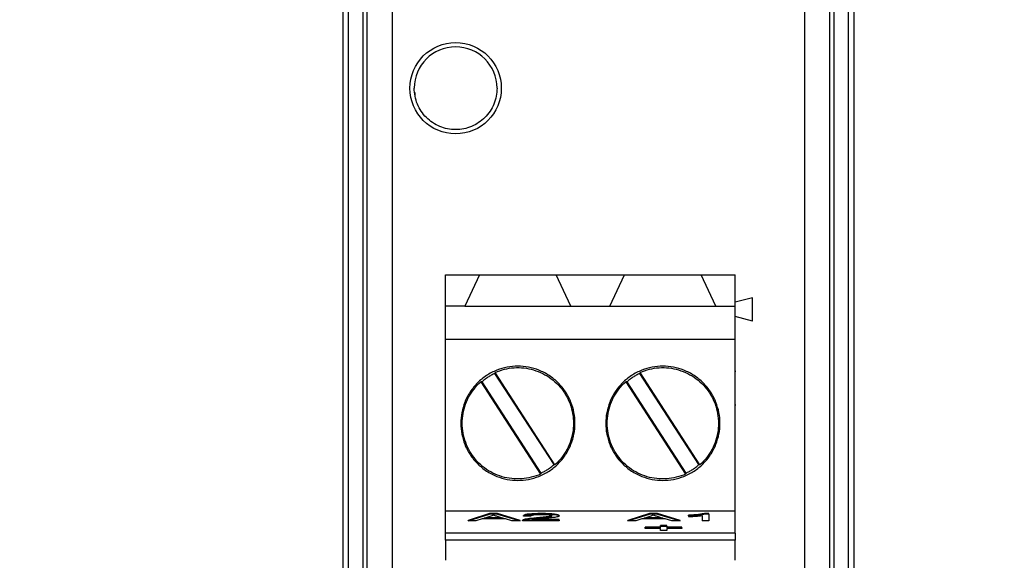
# Model space of a CAD drawing. Header units: millimetres. Extents: x 0 to 432, y 0 to 279.
# Tile 13 of 35: x 262 to 296, y 75 to 94. Entities that reach past the tile are written whole.
import ezdxf

# ---------------------------------------------------------------- set-up
doc = ezdxf.new("R2010")
doc.units = ezdxf.units.MM
doc.linetypes.add('SLD-Solid', pattern=[0])
doc.layers.add('DIMENSIONS', color=140, linetype='SLD-Solid', lineweight=25)
doc.styles.add('SLDTEXTSTYLE0', font='GOTHIC.TTF', dxfattribs={"width": 0.913})
doc.dimstyles.new('SLDDIMSTYLE0', dxfattribs={"dimtxt": 3.5, "dimasz": 3.5, "dimexe": 0, "dimexo": 0.0625, "dimgap": 0.875, "dimtad": 0, "dimtih": 1, "dimtoh": 1, "dimdec": 1, "dimrnd": 1e-09, "dimzin": 12, "dimdsep": 46, "dimtxsty": 'SLDTEXTSTYLE0', "dimsah": 1, "dimcen": 0.09, "dimadec": 0, "dimazin": 3, "dimtfac": 1, "dimtdec": 1, "dimtofl": 0, "dimtmove": 0, "dimatfit": 3, "dimfxl": 0, "dimfrac": 2, "dimtolj": 1, "dimtzin": 12, "dimarcsym": 0})
doc.dimstyles.new('SLDDIMSTYLE2', dxfattribs={"dimtxt": 3.5, "dimasz": 3.5, "dimexe": 0, "dimexo": 0.0625, "dimgap": 0.875, "dimtad": 0, "dimtih": 1, "dimtoh": 1, "dimdec": 1, "dimrnd": 1e-09, "dimzin": 12, "dimdsep": 46, "dimtxsty": 'SLDTEXTSTYLE0', "dimsah": 1, "dimcen": 0.09, "dimadec": 0, "dimazin": 3, "dimtfac": 1, "dimtdec": 1, "dimtmove": 0, "dimatfit": 0, "dimfxl": 0, "dimfrac": 2, "dimtolj": 1, "dimtzin": 12, "dimarcsym": 0})

# ---------------------------------------------------------------- blocks, each defined once
blk = doc.blocks.new('_D_7')
at = {"layer": 'DIMENSIONS', "color": 140}
for p, q in [((274.943, 94.111), (274.943, 46.597)), ((289.391, 94.111), (289.391, 46.597)), ((274.943, 49.772), (267.943, 49.772)), ((277.642, 49.745), (276.575, 49.745)), ((276.575, 49.745), (276.575, 44.189)), ((286.693, 49.745), (287.76, 49.745)), ((287.76, 49.745), (287.76, 44.189)), ((289.391, 49.772), (296.391, 49.772)), ((276.575, 44.189), (277.642, 44.189)), ((287.76, 44.189), (286.693, 44.189))]:
    blk.add_line(p, q, dxfattribs=at)
for points in [[(274.943, 49.772), (271.443, 50.772), (271.443, 48.772)], [(289.391, 49.772), (292.891, 48.772), (292.891, 50.772)]]:
    blk.add_solid(points, dxfattribs=at)
at = {"layer": 'DIMENSIONS', "color": 140, "char_height": 3.5, "attachment_point": 1, "style": 'SLDTEXTSTYLE0'}
for s, insert in [('14.4', (277.642, 54.927)), ('0.57', (277.642, 48.66))]:
    blk.add_mtext(s, dxfattribs=dict(at, insert=insert))
blk = doc.blocks.new('_D_8')
at = {"layer": 'DIMENSIONS', "color": 140}
for p, q in [((276.147, 166.549), (230.039, 166.549)), ((233.214, 166.549), (233.214, 119.458)), ((228.688, 113.138), (227.622, 113.138)), ((227.622, 113.138), (227.622, 107.581)), ((237.739, 113.138), (238.806, 113.138)), ((238.806, 113.138), (238.806, 107.581)), ((227.622, 107.581), (228.688, 107.581)), ((238.806, 107.581), (237.739, 107.581)), ((233.214, 59.78), (233.214, 106.87)), ((272.647, 59.78), (230.039, 59.78))]:
    blk.add_line(p, q, dxfattribs=at)
for points in [[(233.214, 166.549), (232.214, 163.049), (234.214, 163.049)], [(233.214, 59.78), (234.214, 63.28), (232.214, 63.28)]]:
    blk.add_solid(points, dxfattribs=at)
at = {"layer": 'DIMENSIONS', "color": 140, "char_height": 3.5, "attachment_point": 1, "style": 'SLDTEXTSTYLE0'}
for s, insert in [('106.8', (227.395, 118.319)), ('4.20', (228.688, 112.052))]:
    blk.add_mtext(s, dxfattribs=dict(at, insert=insert))

msp = doc.modelspace()

# ---------------------------------------------------------------- linework, layer by layer
for p, q in [((273.917, 163.127), (273.917, 61.832)), ((290.417, 163.127), (290.417, 61.832)), ((290.917, 163.055), (290.917, 61.905)), ((291.117, 162.89), (291.117, 62.069)), ((275.747, 90.93), (275.747, 91.029)), ((276.807, 84.64), (278.007, 84.64)), ((276.807, 83.54), (276.807, 84.64)), ((278.007, 84.64), (277.494, 83.54)), ((278.007, 84.64), (280.687, 84.64)), ((281.2, 83.54), (280.687, 84.64)), ((280.687, 84.64), (283.087, 84.64)), ((282.574, 83.54), (283.087, 84.64)), ((283.087, 84.64), (285.767, 84.64)), ((286.28, 83.54), (285.767, 84.64)), ((285.767, 84.64), (286.967, 84.64)), ((286.967, 83.54), (286.967, 84.64)), ((287.567, 83.84), (286.967, 83.679)), ((287.567, 83.02), (287.567, 83.84)), ((277.494, 83.54), (276.807, 83.54)), ((276.807, 82.375), (276.807, 83.54)), ((277.494, 83.54), (281.2, 83.54)), ((281.2, 83.54), (282.574, 83.54)), ((282.574, 83.54), (286.28, 83.54)), ((286.28, 83.54), (286.967, 83.54)), ((286.967, 82.375), (286.967, 83.54)), ((287.567, 83.02), (286.967, 83.18)), ((276.807, 76.375), (276.807, 82.375)), ((286.967, 82.375), (276.807, 82.375)), ((286.967, 76.375), (286.967, 82.375)), ((278.55, 81.219), (278.54, 81.186)), ((280.614, 77.992), (278.54, 81.186)), ((280.648, 77.987), (278.55, 81.219)), ((283.63, 81.219), (283.62, 81.186)), ((285.694, 77.992), (283.62, 81.186)), ((285.728, 77.987), (283.63, 81.219)), ((286.98, 81.255), (286.967, 81.255)), ((278.046, 80.892), (280.145, 77.66)), ((278.081, 80.888), (278.046, 80.892)), ((278.081, 80.888), (280.155, 77.693)), ((283.126, 80.892), (285.225, 77.66)), ((283.161, 80.888), (283.126, 80.892)), ((283.161, 80.888), (285.235, 77.693)), ((286.969, 80.86), (286.967, 80.86)), ((286.969, 80.821), (286.967, 80.821)), ((286.967, 80.089), (286.98, 80.089)), ((286.969, 79.949), (286.967, 79.949)), ((286.967, 79.517), (286.969, 79.517)), ((280.145, 77.66), (280.155, 77.693)), ((285.225, 77.66), (285.235, 77.693)), ((276.807, 76.375), (286.967, 76.375)), ((276.807, 75.59), (276.807, 76.375)), ((278.354, 76.277), (277.604, 76.039)), ((277.604, 76.02), (278.354, 76.257)), ((278.633, 76.277), (278.354, 76.277)), ((278.354, 76.277), (278.354, 76.257)), ((278.633, 76.257), (278.354, 76.257)), ((279.43, 76.039), (278.633, 76.277)), ((278.633, 76.257), (278.633, 76.277)), ((278.633, 76.257), (279.43, 76.02)), ((280.185, 76.258), (280.185, 76.278)), ((283.955, 76.277), (283.206, 76.039)), ((283.206, 76.02), (283.955, 76.257)), ((284.235, 76.277), (283.955, 76.277)), ((283.955, 76.277), (283.955, 76.257)), ((284.235, 76.257), (283.955, 76.257)), ((285.031, 76.039), (284.235, 76.277)), ((284.235, 76.257), (284.235, 76.277)), ((284.235, 76.257), (285.031, 76.02)), ((286.041, 76.278), (285.886, 76.278)), ((285.886, 76.258), (285.886, 76.278)), ((286.041, 76.258), (285.886, 76.258)), ((286.041, 76.258), (286.041, 76.278)), ((286.041, 76.258), (286.041, 76.02)), ((286.967, 76.528), (286.969, 76.528)), ((286.967, 75.59), (286.967, 76.375)), ((277.604, 76.02), (277.604, 76.039)), ((277.878, 76.02), (277.604, 76.02)), ((278.092, 76.091), (277.878, 76.02)), ((278.909, 76.091), (278.092, 76.091)), ((278.166, 76.117), (278.382, 76.187)), ((278.829, 76.117), (278.166, 76.117)), ((278.228, 76.137), (278.767, 76.137)), ((278.624, 76.183), (278.829, 76.117)), ((279.135, 76.02), (278.909, 76.091)), ((279.43, 76.02), (279.135, 76.02)), ((279.43, 76.02), (279.43, 76.039)), ((279.507, 76.02), (279.507, 76.039)), ((280.795, 76.02), (279.507, 76.02)), ((279.535, 76.04), (279.535, 76.06)), ((279.551, 76.189), (279.551, 76.209)), ((279.798, 76.186), (279.551, 76.189)), ((279.84, 76.048), (280.795, 76.048)), ((280.795, 76.067), (279.976, 76.067)), ((280.006, 76.107), (280.006, 76.127)), ((280.793, 76.192), (280.793, 76.212)), ((280.795, 76.048), (280.795, 76.067)), ((280.795, 76.048), (280.795, 76.02)), ((283.206, 76.02), (283.206, 76.039)), ((283.48, 76.02), (283.206, 76.02)), ((283.694, 76.091), (283.48, 76.02)), ((284.511, 76.091), (283.694, 76.091)), ((283.768, 76.117), (283.984, 76.187)), ((284.431, 76.117), (283.768, 76.117)), ((283.829, 76.137), (284.369, 76.137)), ((284.226, 76.183), (284.431, 76.117)), ((284.737, 76.02), (284.511, 76.091)), ((285.031, 76.02), (284.737, 76.02)), ((285.031, 76.02), (285.031, 76.039)), ((285.323, 76.198), (285.323, 76.218)), ((285.323, 76.198), (285.323, 76.17)), ((285.801, 76.205), (285.801, 76.02)), ((286.041, 76.02), (285.801, 76.02)), ((286.967, 75.59), (276.807, 75.59)), ((276.807, 75.34), (276.807, 75.59)), ((284.342, 75.796), (283.811, 75.796)), ((283.811, 75.776), (283.811, 75.796)), ((283.811, 75.749), (283.811, 75.776)), ((283.811, 75.776), (284.342, 75.776)), ((284.342, 75.749), (283.811, 75.749)), ((284.568, 75.861), (284.342, 75.861)), ((284.342, 75.841), (284.342, 75.861)), ((284.342, 75.841), (284.568, 75.841)), ((284.342, 75.776), (284.342, 75.841)), ((284.342, 75.684), (284.342, 75.749)), ((284.568, 75.684), (284.342, 75.684)), ((284.568, 75.841), (284.568, 75.861)), ((284.568, 75.841), (284.568, 75.776)), ((285.098, 75.796), (284.568, 75.796)), ((284.568, 75.776), (285.098, 75.776)), ((285.098, 75.749), (284.568, 75.749)), ((284.568, 75.749), (284.568, 75.684)), ((285.098, 75.776), (285.098, 75.796)), ((285.098, 75.776), (285.098, 75.749)), ((286.967, 75.59), (286.967, 75.34)), ((286.967, 75.34), (276.807, 75.34))]:
    msp.add_line(p, q)
msp.add_circle((277.167, 91.18), 1.6)
msp.add_arc((277.167, 91.18), 1.45, 0, 180)
for points, knots in [([(273.217, 162.89), (273.217, 146.205), (273.217, 129.342), (273.217, 95.617), (273.217, 78.754), (273.217, 62.069)], [0, 0, 0, 0, 0.5, 0.5, 1, 1, 1, 1]), ([(273.417, 61.905), (273.417, 78.644), (273.417, 95.562), (273.417, 129.397), (273.417, 146.315), (273.417, 163.055)], [0, 0, 0, 0, 0.5, 0.5, 1, 1, 1, 1]), ([(274.067, 61.832), (274.067, 78.596), (274.067, 95.538), (274.067, 129.421), (274.067, 146.363), (274.067, 163.127)], [0, 0, 0, 0, 0.5, 0.5, 1, 1, 1, 1]), ([(290.267, 163.127), (290.267, 146.363), (290.267, 129.421), (290.267, 95.538), (290.267, 78.596), (290.267, 61.832)], [0, 0, 0, 0, 0.5, 0.5, 1, 1, 1, 1]), ([(278.617, 91.18), (278.617, 90.99), (278.58, 90.8), (278.434, 90.449), (278.327, 90.288), (278.058, 90.02), (277.898, 89.913), (277.547, 89.767), (277.357, 89.73), (276.978, 89.73), (276.788, 89.767), (276.437, 89.913), (276.276, 90.02), (276.008, 90.288), (275.9, 90.449), (275.755, 90.8), (275.717, 90.99), (275.717, 91.18)], [0, 0, 0, 0, 0.125, 0.125, 0.25, 0.25, 0.375, 0.375, 0.5, 0.5, 0.625, 0.625, 0.75, 0.75, 0.875, 0.875, 1, 1, 1, 1]), ([(279.347, 77.44), (279.222, 77.44), (278.97, 77.463), (278.597, 77.572), (278.241, 77.756), (277.924, 78.016), (277.663, 78.333), (277.48, 78.689), (277.371, 79.062), (277.336, 79.439), (277.371, 79.817), (277.48, 80.19), (277.663, 80.546), (277.924, 80.863), (278.241, 81.124), (278.597, 81.307), (278.97, 81.416), (279.347, 81.451), (279.724, 81.416), (280.098, 81.307), (280.453, 81.124), (280.771, 80.863), (281.031, 80.546), (281.215, 80.19), (281.324, 79.817), (281.359, 79.44), (281.324, 79.063), (281.215, 78.689), (281.031, 78.333), (280.771, 78.016), (280.454, 77.756), (280.098, 77.572), (279.725, 77.463), (279.473, 77.44), (279.347, 77.44)], [0, 0, 0, 0, 0.02999, 0.060002, 0.092479, 0.125, 0.157477, 0.189998, 0.219977, 0.25, 0.279979, 0.310002, 0.342479, 0.375, 0.407477, 0.439998, 0.469977, 0.5, 0.529979, 0.560002, 0.592479, 0.625, 0.657477, 0.689998, 0.719977, 0.75, 0.779979, 0.810002, 0.842479, 0.875, 0.907477, 0.939998, 0.969988, 1, 1, 1, 1]), ([(284.427, 77.44), (284.302, 77.44), (284.05, 77.463), (283.677, 77.572), (283.321, 77.756), (283.004, 78.016), (282.743, 78.333), (282.56, 78.689), (282.451, 79.062), (282.416, 79.439), (282.451, 79.817), (282.56, 80.19), (282.743, 80.546), (283.004, 80.863), (283.321, 81.124), (283.677, 81.307), (284.05, 81.416), (284.427, 81.451), (284.804, 81.416), (285.178, 81.307), (285.533, 81.124), (285.851, 80.863), (286.111, 80.546), (286.295, 80.19), (286.404, 79.817), (286.439, 79.44), (286.404, 79.063), (286.295, 78.689), (286.111, 78.333), (285.851, 78.016), (285.534, 77.756), (285.178, 77.572), (284.805, 77.463), (284.553, 77.44), (284.427, 77.44)], [0, 0, 0, 0, 0.02999, 0.060002, 0.092479, 0.125, 0.157477, 0.189998, 0.219977, 0.25, 0.279979, 0.310002, 0.342479, 0.375, 0.407477, 0.439998, 0.469977, 0.5, 0.529979, 0.560002, 0.592479, 0.625, 0.657477, 0.689998, 0.719977, 0.75, 0.779979, 0.810002, 0.842479, 0.875, 0.907477, 0.939998, 0.969988, 1, 1, 1, 1]), ([(278.54, 81.186), (278.499, 81.166), (278.416, 81.126), (278.299, 81.054), (278.186, 80.976), (278.116, 80.917), (278.081, 80.888)], [0, 0, 0, 0, 0.250642, 0.5, 0.749358, 1, 1, 1, 1]), ([(278.55, 81.219), (278.76, 81.313), (278.986, 81.37), (279.446, 81.401), (279.678, 81.375), (280.12, 81.245), (280.329, 81.14), (280.698, 80.865), (280.858, 80.695), (281.108, 80.309), (281.199, 80.093), (281.3, 79.644), (281.311, 79.411), (281.25, 78.954), (281.179, 78.732), (280.964, 78.325), (280.82, 78.141), (280.648, 77.987)], [0, 0, 0, 0, 0.125, 0.125, 0.25, 0.25, 0.375, 0.375, 0.5, 0.5, 0.625, 0.625, 0.75, 0.75, 0.875, 0.875, 1, 1, 1, 1]), ([(283.62, 81.186), (283.579, 81.166), (283.496, 81.126), (283.379, 81.054), (283.266, 80.976), (283.196, 80.917), (283.161, 80.888)], [0, 0, 0, 0, 0.2506419, 0.5, 0.7493581, 1, 1, 1, 1]), ([(283.63, 81.219), (283.84, 81.313), (284.066, 81.37), (284.526, 81.401), (284.758, 81.375), (285.2, 81.245), (285.409, 81.14), (285.778, 80.865), (285.938, 80.695), (286.188, 80.309), (286.279, 80.093), (286.38, 79.644), (286.391, 79.411), (286.33, 78.954), (286.259, 78.732), (286.044, 78.325), (285.9, 78.141), (285.728, 77.987)], [0, 0, 0, 0, 0.125, 0.125, 0.25, 0.25, 0.375, 0.375, 0.5, 0.5, 0.625, 0.625, 0.75, 0.75, 0.875, 0.875, 1, 1, 1, 1]), ([(280.145, 77.66), (279.935, 77.566), (279.708, 77.509), (279.249, 77.479), (279.017, 77.504), (278.575, 77.634), (278.366, 77.739), (277.997, 78.014), (277.837, 78.185), (277.587, 78.571), (277.496, 78.786), (277.395, 79.235), (277.384, 79.469), (277.445, 79.925), (277.516, 80.148), (277.731, 80.554), (277.875, 80.739), (278.046, 80.892)], [0, 0, 0, 0, 0.125, 0.125, 0.25, 0.25, 0.375, 0.375, 0.5, 0.5, 0.625, 0.625, 0.75, 0.75, 0.875, 0.875, 1, 1, 1, 1]), ([(285.225, 77.66), (285.015, 77.566), (284.788, 77.509), (284.329, 77.479), (284.097, 77.504), (283.655, 77.634), (283.446, 77.739), (283.077, 78.014), (282.917, 78.185), (282.667, 78.571), (282.576, 78.786), (282.475, 79.235), (282.464, 79.469), (282.525, 79.925), (282.596, 80.148), (282.811, 80.554), (282.955, 80.739), (283.126, 80.892)], [0, 0, 0, 0, 0.125, 0.125, 0.25, 0.25, 0.375, 0.375, 0.5, 0.5, 0.625, 0.625, 0.75, 0.75, 0.875, 0.875, 1, 1, 1, 1]), ([(286.967, 80.766), (286.967, 80.79), (286.967, 80.815), (286.967, 80.85), (286.967, 80.86), (286.967, 80.86)], [0, 0, 0, 0, 0.5, 0.5, 1, 1, 1, 1]), ([(280.155, 77.693), (280.196, 77.714), (280.278, 77.754), (280.396, 77.825), (280.509, 77.903), (280.579, 77.962), (280.614, 77.992)], [0, 0, 0, 0, 0.250642, 0.5, 0.749358, 1, 1, 1, 1]), ([(285.235, 77.693), (285.276, 77.714), (285.358, 77.754), (285.476, 77.825), (285.589, 77.903), (285.659, 77.962), (285.694, 77.992)], [0, 0, 0, 0, 0.250642, 0.5, 0.749358, 1, 1, 1, 1]), ([(280.185, 76.278), (279.999, 76.278), (279.852, 76.272), (279.632, 76.249), (279.568, 76.232), (279.551, 76.209)], [-2, -2, -2, -2, -1, -1, 0, 0, 0, 0]), ([(279.551, 76.189), (279.568, 76.212), (279.632, 76.229), (279.852, 76.252), (279.999, 76.258), (280.185, 76.258)], [-2, -2, -2, -2, -1, -1, 0, 0, 0, 0]), ([(280.793, 76.212), (280.793, 76.231), (280.738, 76.246), (280.52, 76.272), (280.372, 76.278), (280.185, 76.278)], [-2, -2, -2, -2, -1, -1, 0, 0, 0, 0]), ([(280.185, 76.258), (280.372, 76.258), (280.52, 76.252), (280.738, 76.227), (280.793, 76.211), (280.793, 76.192)], [-2, -2, -2, -2, -1, -1, 0, 0, 0, 0]), ([(285.886, 76.278), (285.844, 76.268), (285.774, 76.257), (285.573, 76.235), (285.456, 76.226), (285.323, 76.218)], [-2, -2, -2, -2, -1, -1, 0, 0, 0, 0]), ([(285.886, 76.258), (285.874, 76.255), (285.85, 76.25), (285.801, 76.242), (285.742, 76.234), (285.648, 76.223), (285.511, 76.21), (285.387, 76.202), (285.323, 76.198)], [0, 0, 0, 0, 0.096572, 0.202466, 0.31879, 0.446379, 0.715916, 1, 1, 1, 1]), ([(278.382, 76.187), (278.403, 76.194), (278.445, 76.209), (278.473, 76.225), (278.487, 76.232)], [0, 0, 0, 0, 0.504029, 1, 1, 1, 1]), ([(278.487, 76.232), (278.499, 76.227), (278.524, 76.217), (278.57, 76.201), (278.605, 76.189), (278.624, 76.183)], [0, 0, 0, 0, 0.281478, 0.614736, 1, 1, 1, 1]), ([(280.006, 76.127), (279.87, 76.114), (279.765, 76.102), (279.62, 76.081), (279.568, 76.07), (279.535, 76.06)], [-2, -2, -2, -2, -1, -1, 0, 0, 0, 0]), ([(279.535, 76.04), (279.568, 76.051), (279.62, 76.061), (279.765, 76.082), (279.87, 76.094), (280.006, 76.107)], [-2, -2, -2, -2, -1, -1, 0, 0, 0, 0]), ([(280.179, 76.234), (280.064, 76.234), (279.972, 76.23), (279.834, 76.213), (279.799, 76.201), (279.798, 76.186)], [-2, -2, -2, -2, -1, -1, 0, 0, 0, 0]), ([(280.217, 76.093), (280.074, 76.079), (279.981, 76.069), (279.9, 76.058), (279.867, 76.053), (279.84, 76.048)], [-2, -2, -2, -2, -1, -1, 0, 0, 0, 0]), ([(280.532, 76.204), (280.528, 76.201), (280.516, 76.192), (280.355, 76.162), (280.159, 76.143), (280.006, 76.127)], [0, 0, 0, 0, 0.086283, 0.289311, 1, 1, 1, 1]), ([(280.006, 76.107), (280.217, 76.129), (280.36, 76.145), (280.509, 76.17), (280.546, 76.182), (280.546, 76.193)], [-2, -2, -2, -2, -1, -1, 0, 0, 0, 0]), ([(280.546, 76.193), (280.546, 76.204), (280.512, 76.214), (280.376, 76.23), (280.288, 76.234), (280.179, 76.234)], [-2, -2, -2, -2, -1, -1, 0, 0, 0, 0]), ([(280.793, 76.192), (280.793, 76.183), (280.777, 76.173), (280.713, 76.155), (280.66, 76.145), (280.512, 76.125), (280.389, 76.111), (280.217, 76.093)], [-3, -3, -3, -3, -2, -2, -1, -1, 0, 0, 0, 0]), ([(283.984, 76.187), (284.005, 76.194), (284.046, 76.209), (284.075, 76.225), (284.089, 76.232)], [0, 0, 0, 0, 0.504029, 1, 1, 1, 1]), ([(284.089, 76.232), (284.101, 76.227), (284.125, 76.217), (284.172, 76.201), (284.207, 76.189), (284.226, 76.183)], [0, 0, 0, 0, 0.281478, 0.614736, 1, 1, 1, 1]), ([(285.323, 76.17), (285.349, 76.171), (285.403, 76.174), (285.487, 76.179), (285.589, 76.186), (285.698, 76.194), (285.769, 76.202), (285.801, 76.205)], [0, 0, 0, 0, 0.149043, 0.315765, 0.500702, 0.769617, 1, 1, 1, 1]), ([(276.807, 75.34), (276.807, 75.156), (276.807, 74.974), (276.807, 74.715), (276.807, 74.64), (276.807, 74.64)], [0, 0, 0, 0, 0.5, 0.5, 1, 1, 1, 1]), ([(286.967, 74.64), (286.967, 74.64), (286.967, 74.715), (286.967, 74.974), (286.967, 75.156), (286.967, 75.34)], [0, 0, 0, 0, 0.5, 0.5, 1, 1, 1, 1])]:
    msp.add_open_spline(points, degree=3, knots=knots)
for points in [[(286.967, 80.782), (286.967, 80.807), (286.967, 80.821), (286.967, 80.821)], [(280.648, 77.987), (280.637, 77.988), (280.625, 77.99), (280.614, 77.992)], [(285.728, 77.987), (285.717, 77.988), (285.705, 77.99), (285.694, 77.992)], [(279.535, 76.06), (279.514, 76.053), (279.505, 76.046), (279.507, 76.039)], [(279.507, 76.02), (279.505, 76.027), (279.514, 76.033), (279.535, 76.04)]]:
    msp.add_open_spline(points, degree=3)

# ---------------------------------------------------------------- dimensions: what is measured, and where the dimension line sits
at = {"layer": 'DIMENSIONS', "color": 140}
for base, p1, p2, angle, dimstyle, picture, middle in [((233.214, 166.549), (273.917, 59.78), (277.417, 166.549), 90, 'SLDDIMSTYLE0', '_D_8', (233.214, 113.164)), ((289.391, 49.772), (274.943, 95.381), (289.391, 95.381), 0, 'SLDDIMSTYLE2', '_D_7', (282.167, 49.772))]:
    dim = msp.add_linear_dim(base=base, p1=p1, p2=p2, angle=angle, dimstyle=dimstyle, dxfattribs=at)
    dim.commit()
    dim.dimension.update_dxf_attribs({"geometry": picture, "text_midpoint": middle, "dimtype": 160})

doc.saveas('drawing.dxf')
